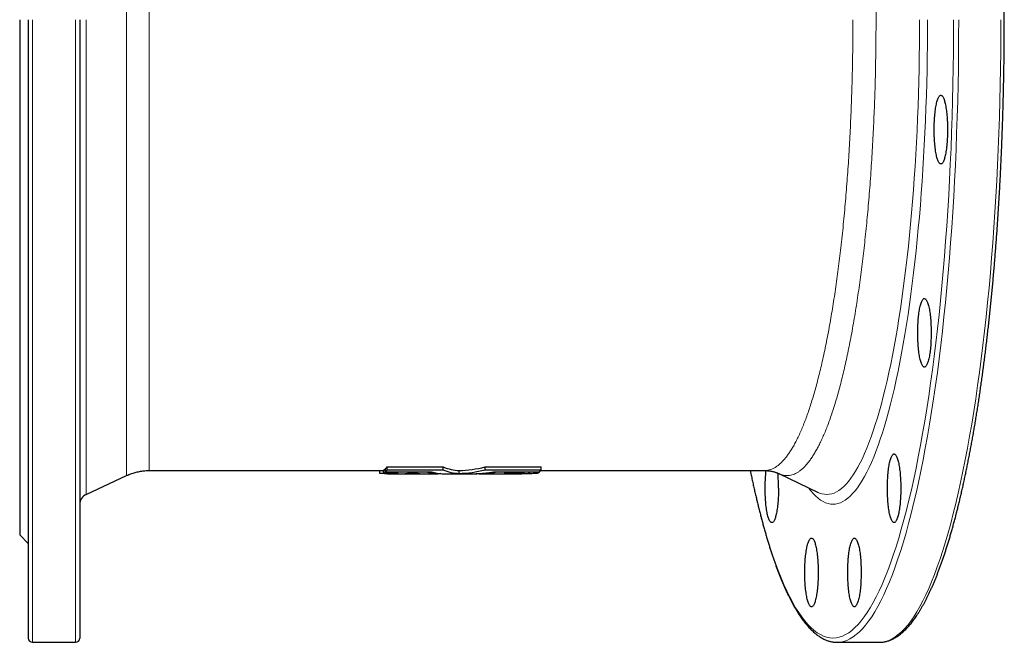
# Model space of a CAD drawing. Header units: millimetres. Extents: x -152 to 1085, y -526 to 962.
# Tile 1 of 3: x -152 to 307, y -381 to -91. Entities that reach past the tile are written whole.
import ezdxf

# ---------------------------------------------------------------- set-up
doc = ezdxf.new("R2010")
doc.units = ezdxf.units.MM

msp = doc.modelspace()

# ---------------------------------------------------------------- linework, layer by layer
at = {"color": 7, "linetype": 'Continuous', "lineweight": 25}
for p, q in [((-151.65, -91.29), (-151.65, -331.29)), ((-147.65, -91.29), (-147.65, -379.29)), ((-123.65, -91.29), (-123.65, -379.29)), ((-91.31, -301.29), (17.77, -301.29)), ((16.05, -302.66), (16.05, -301.29)), ((17.77, -302.53), (17.77, -301.03)), ((18.44, -300.58), (18.71, -300.58)), ((18.44, -302.09), (18.44, -300.58)), ((18.71, -301.85), (18.71, -300.34)), ((19.41, -301.05), (19.41, -299.54)), ((37.86, -302.11), (37.86, -301.88)), ((45.51, -301.1), (45.51, -299.59)), ((52.88, -302.77), (52.88, -301.27)), ((64.96, -301.1), (64.96, -299.59)), ((70.68, -302.11), (70.68, -301.88)), ((78.33, -302.11), (78.33, -301.86)), ((83.27, -302.1), (83.27, -301.86)), ((90.1, -302.09), (90.1, -301.85)), ((90.87, -301.29), (195.22, -301.29)), ((91.06, -301.05), (91.06, -299.54)), ((195.21, -301.27), (195.22, -301.27)), ((-120.77, -312.44), (-101.87, -303.63)), ((17.77, -302.53), (24.48, -302.54)), ((19.56, -302.79), (43.02, -302.79)), ((27.84, -302.77), (34.56, -302.77)), ((45.96, -302.79), (59.29, -302.79)), ((62.23, -302.79), (69.85, -302.79)), ((69.85, -302.77), (70.87, -302.78)), ((70.87, -302.78), (72.22, -302.77)), ((72.22, -302.79), (81.18, -302.79)), ((86, -302.66), (86, -302.63)), ((87.38, -302.54), (89.42, -302.53)), ((201.73, -302.71), (220.11, -311.49)), ((220.11, -311.49), (220.12, -311.49)), ((-151.65, -331.29), (-147.65, -335.29)), ((-145.65, -381.29), (-125.65, -381.29)), ((228.91, -381.29), (248.52, -381.29)), ((248.52, -381.29), (248.77, -381.28))]:
    msp.add_line(p, q, dxfattribs=at)
at = {"color": 8, "linetype": 'Continuous', "lineweight": 18}
for p, q in [((-145.65, -91.29), (-145.65, -381.29)), ((-125.65, -91.29), (-125.65, -381.29)), ((-120.77, -91.29), (-120.77, -312.44))]:
    msp.add_line(p, q, dxfattribs=at)
at = {"color": 8, "linetype": 'Continuous', "lineweight": 18, "flags": 128}
for points in [[(188.49, -301.29), (189.35, -305.31), (190.45, -310.28), (191.59, -315.1), (192.74, -319.77), (193.92, -324.28), (195.12, -328.63), (196.34, -332.82), (197.59, -336.85), (198.85, -340.7), (200.13, -344.39), (201.44, -347.9), (202.76, -351.23), (204.09, -354.39), (205.44, -357.36), (206.81, -360.16), (208.19, -362.77), (209.58, -365.19), (210.99, -367.43), (212.4, -369.47), (213.83, -371.33), (215.26, -372.99), (216.71, -374.46), (218.16, -375.74), (219.61, -376.82), (221.07, -377.71), (222.54, -378.4), (224, -378.89), (225.47, -379.19), (226.94, -379.29), (228.42, -379.19), (229.89, -378.89), (231.35, -378.4), (232.82, -377.71), (234.28, -376.82), (235.73, -375.74), (237.18, -374.46), (238.63, -372.99), (240.06, -371.33), (241.49, -369.47), (242.9, -367.43), (244.31, -365.19), (245.7, -362.77), (247.08, -360.16), (248.45, -357.36), (249.8, -354.39), (251.13, -351.23), (252.45, -347.9), (253.75, -344.39), (255.04, -340.7), (256.3, -336.85), (257.55, -332.82), (258.77, -328.63), (259.97, -324.28), (261.15, -319.77), (262.3, -315.1), (263.43, -310.28), (264.54, -305.31), (265.62, -300.19), (266.67, -294.93), (267.7, -289.53), (268.7, -284), (269.67, -278.33), (270.61, -272.53), (271.52, -266.61), (272.4, -260.57), (273.25, -254.41), (274.07, -248.14), (274.85, -241.77), (275.6, -235.29), (276.32, -228.71), (277.01, -222.04), (277.66, -215.27), (278.27, -208.43), (278.85, -201.5), (279.4, -194.5), (279.91, -187.42), (280.38, -180.28), (280.82, -173.08), (281.22, -165.83), (281.58, -158.52), (281.9, -151.16), (282.19, -143.77), (282.44, -136.34), (282.65, -128.88), (282.82, -121.39), (282.96, -113.88), (283.05, -106.36), (283.11, -98.82), (283.13, -91.29)], [(215.58, -309.32), (216.67, -310.74), (217.79, -312.04), (218.92, -313.19), (220.06, -314.19), (221.2, -315.04), (222.34, -315.73), (223.49, -316.28), (224.64, -316.66), (225.79, -316.89), (226.94, -316.97), (228.1, -316.89), (229.25, -316.66), (230.4, -316.28), (231.55, -315.73), (232.69, -315.04), (233.83, -314.19), (234.97, -313.19), (236.1, -312.04), (237.22, -310.74), (238.34, -309.28), (239.45, -307.68), (240.55, -305.93), (241.64, -304.03), (242.72, -301.98), (243.79, -299.79), (244.85, -297.46), (245.9, -294.99), (246.93, -292.37), (247.95, -289.62), (248.96, -286.74), (249.95, -283.71), (250.92, -280.56), (251.88, -277.28), (252.82, -273.87), (253.75, -270.33), (254.65, -266.68), (255.54, -262.9), (256.41, -259), (257.25, -254.99), (258.08, -250.87), (258.88, -246.64), (259.66, -242.3), (260.42, -237.86), (261.16, -233.31), (261.88, -228.67), (262.56, -223.94), (263.23, -219.12), (263.87, -214.2), (264.49, -209.21), (265.07, -204.13), (265.64, -198.97), (266.17, -193.74), (266.68, -188.45), (267.17, -183.08), (267.62, -177.65), (268.05, -172.16), (268.45, -166.62), (268.82, -161.03), (269.16, -155.38), (269.47, -149.7), (269.76, -143.97), (270.01, -138.21), (270.24, -132.41), (270.43, -126.59), (270.6, -120.74), (270.73, -114.88), (270.84, -108.99), (270.91, -103.1), (270.96, -97.19), (270.97, -91.29)], [(220.12, -311.49), (220.73, -311.76), (221.86, -312.14), (222.98, -312.36), (224.11, -312.44), (225.24, -312.36), (226.37, -312.14), (227.5, -311.76), (228.62, -311.23), (229.74, -310.55), (230.86, -309.72), (231.98, -308.74), (233.08, -307.61), (234.19, -306.33), (235.28, -304.9), (236.37, -303.33), (237.45, -301.62), (238.52, -299.75), (239.57, -297.75), (240.62, -295.61), (241.66, -293.32), (242.69, -290.9), (243.7, -288.34), (244.7, -285.64), (245.69, -282.81), (246.66, -279.85), (247.61, -276.76), (248.55, -273.54), (249.47, -270.2), (250.38, -266.74), (251.27, -263.15), (252.13, -259.45), (252.98, -255.64), (253.81, -251.71), (254.62, -247.67), (255.41, -243.52), (256.18, -239.27), (256.92, -234.91), (257.64, -230.46), (258.34, -225.92), (259.02, -221.28), (259.67, -216.55), (260.3, -211.73), (260.9, -206.84), (261.48, -201.86), (262.03, -196.81), (262.56, -191.69), (263.06, -186.49), (263.53, -181.24), (263.97, -175.92), (264.39, -170.54), (264.78, -165.11), (265.15, -159.63), (265.48, -154.1), (265.79, -148.52), (266.07, -142.91), (266.32, -137.27), (266.54, -131.59), (266.73, -125.88), (266.89, -120.15), (267.02, -114.4), (267.13, -108.64), (267.2, -102.86), (267.24, -97.07), (267.26, -91.29)], [(229.16, -381.28), (230.39, -381.19), (231.87, -380.89), (233.34, -380.39), (234.82, -379.7), (236.29, -378.8), (237.76, -377.72), (239.22, -376.43), (240.67, -374.95), (242.11, -373.27), (243.55, -371.4), (244.97, -369.34), (246.39, -367.09), (247.79, -364.65), (249.18, -362.02), (250.56, -359.21), (251.92, -356.21), (253.26, -353.04), (254.59, -349.68), (255.9, -346.14), (257.19, -342.43), (258.47, -338.55), (259.72, -334.5), (260.95, -330.28), (262.16, -325.9), (263.35, -321.36), (264.51, -316.66), (265.65, -311.8), (266.76, -306.8), (267.85, -301.64), (268.91, -296.35), (269.94, -290.91), (270.95, -285.33), (271.93, -279.63), (272.87, -273.79), (273.79, -267.83), (274.68, -261.74), (275.53, -255.54), (276.35, -249.23), (277.15, -242.81), (277.9, -236.29), (278.63, -229.66), (279.32, -222.94), (279.97, -216.13), (280.59, -209.24), (281.18, -202.26), (281.72, -195.21), (282.24, -188.09), (282.71, -180.9), (283.15, -173.65), (283.55, -166.34), (283.92, -158.98), (284.25, -151.58), (284.53, -144.13), (284.79, -136.65), (285, -129.14), (285.17, -121.6), (285.31, -114.04), (285.4, -106.46), (285.46, -98.88), (285.48, -91.29)], [(248.77, -381.28), (250, -381.19), (251.48, -380.89), (252.96, -380.39), (254.44, -379.7), (255.91, -378.8), (257.37, -377.72), (258.83, -376.43), (260.28, -374.95), (261.73, -373.27), (263.16, -371.4), (264.59, -369.34), (266, -367.09), (267.41, -364.65), (268.8, -362.02), (270.17, -359.21), (271.53, -356.21), (272.88, -353.04), (274.21, -349.68), (275.52, -346.14), (276.81, -342.43), (278.08, -338.55), (279.34, -334.5), (280.57, -330.28), (281.78, -325.9), (282.96, -321.36), (284.13, -316.66), (285.27, -311.8), (286.38, -306.8), (287.47, -301.64), (288.53, -296.35), (289.56, -290.91), (290.57, -285.33), (291.54, -279.63), (292.49, -273.79), (293.41, -267.83), (294.29, -261.74), (295.15, -255.54), (295.97, -249.23), (296.76, -242.81), (297.52, -236.29), (298.24, -229.66), (298.93, -222.94), (299.59, -216.13), (300.21, -209.24), (300.79, -202.26), (301.34, -195.21), (301.85, -188.09), (302.33, -180.9), (302.77, -173.65), (303.17, -166.34), (303.53, -158.98), (303.86, -151.58), (304.15, -144.13), (304.4, -136.65), (304.61, -129.14), (304.79, -121.6), (304.92, -114.04), (305.02, -106.46), (305.08, -98.88), (305.1, -91.29)]]:
    msp.add_lwpolyline(points, dxfattribs=at)
at = {"color": 7, "linetype": 'Continuous', "lineweight": 25, "flags": 128}
for points in [[(280.29, -142.5), (280.29, -143.36), (280.28, -144.21), (280.25, -145.06), (280.22, -145.91), (280.18, -146.74), (280.13, -147.56), (280.08, -148.37), (280.01, -149.16), (279.94, -149.93), (279.85, -150.68), (279.76, -151.41), (279.67, -152.11), (279.56, -152.78), (279.45, -153.42), (279.33, -154.04), (279.21, -154.61), (279.08, -155.16), (278.94, -155.66), (278.8, -156.13), (278.66, -156.56), (278.51, -156.95), (278.36, -157.3), (278.2, -157.6), (278.04, -157.87), (277.88, -158.08), (277.71, -158.25), (277.55, -158.38), (277.38, -158.46), (277.21, -158.5), (277.05, -158.48), (276.88, -158.43), (276.71, -158.32), (276.55, -158.17), (276.38, -157.98), (276.22, -157.74), (276.06, -157.46), (275.91, -157.13), (275.76, -156.76), (275.61, -156.35), (275.47, -155.9), (275.33, -155.42), (275.2, -154.89), (275.07, -154.33), (274.95, -153.73), (274.84, -153.11), (274.73, -152.45), (274.63, -151.76), (274.53, -151.05), (274.45, -150.31), (274.37, -149.55), (274.3, -148.77), (274.24, -147.97), (274.19, -147.15), (274.14, -146.33), (274.11, -145.49), (274.08, -144.64), (274.06, -143.78), (274.05, -142.93), (274.05, -142.07), (274.06, -141.21), (274.08, -140.36), (274.11, -139.51), (274.14, -138.67), (274.19, -137.84), (274.24, -137.02), (274.3, -136.23), (274.37, -135.44), (274.45, -134.68), (274.53, -133.95), (274.63, -133.23), (274.73, -132.55), (274.84, -131.89), (274.95, -131.26), (275.07, -130.66), (275.2, -130.1), (275.33, -129.58), (275.47, -129.09), (275.61, -128.64), (275.76, -128.23), (275.91, -127.86), (276.06, -127.54), (276.22, -127.25), (276.38, -127.01), (276.55, -126.82), (276.71, -126.67), (276.88, -126.57), (277.05, -126.51), (277.21, -126.5), (277.38, -126.53), (277.55, -126.61), (277.71, -126.74), (277.88, -126.91), (278.04, -127.13), (278.2, -127.39), (278.36, -127.69), (278.51, -128.04), (278.66, -128.43), (278.8, -128.86), (278.94, -129.33), (279.08, -129.84), (279.21, -130.38), (279.33, -130.96), (279.45, -131.57), (279.56, -132.21), (279.67, -132.89), (279.76, -133.59), (279.85, -134.31), (279.94, -135.06), (280.01, -135.83), (280.08, -136.62), (280.13, -137.43), (280.18, -138.25), (280.22, -139.09), (280.25, -139.93), (280.28, -140.78), (280.29, -141.64), (280.29, -142.5)], [(272.65, -237.12), (272.64, -237.98), (272.63, -238.84), (272.61, -239.69), (272.57, -240.53), (272.53, -241.37), (272.49, -242.19), (272.43, -243), (272.36, -243.79), (272.29, -244.56), (272.21, -245.31), (272.12, -246.03), (272.02, -246.73), (271.92, -247.41), (271.81, -248.05), (271.69, -248.66), (271.56, -249.24), (271.43, -249.78), (271.3, -250.29), (271.16, -250.76), (271.01, -251.19), (270.86, -251.58), (270.71, -251.93), (270.55, -252.23), (270.39, -252.49), (270.23, -252.71), (270.07, -252.88), (269.9, -253.01), (269.73, -253.09), (269.57, -253.12), (269.4, -253.11), (269.23, -253.05), (269.07, -252.95), (268.9, -252.8), (268.74, -252.61), (268.58, -252.37), (268.42, -252.08), (268.26, -251.76), (268.11, -251.39), (267.96, -250.98), (267.82, -250.53), (267.68, -250.04), (267.55, -249.52), (267.42, -248.96), (267.3, -248.36), (267.19, -247.73), (267.08, -247.07), (266.98, -246.39), (266.89, -245.67), (266.8, -244.94), (266.72, -244.18), (266.65, -243.39), (266.59, -242.6), (266.54, -241.78), (266.49, -240.95), (266.46, -240.11), (266.43, -239.26), (266.41, -238.41), (266.4, -237.55), (266.4, -236.69), (266.41, -235.84), (266.43, -234.98), (266.46, -234.13), (266.49, -233.29), (266.54, -232.47), (266.59, -231.65), (266.65, -230.85), (266.72, -230.07), (266.8, -229.31), (266.89, -228.57), (266.98, -227.86), (267.08, -227.17), (267.19, -226.51), (267.3, -225.89), (267.42, -225.29), (267.55, -224.73), (267.68, -224.2), (267.82, -223.72), (267.96, -223.27), (268.11, -222.86), (268.26, -222.49), (268.42, -222.16), (268.58, -221.88), (268.74, -221.64), (268.9, -221.45), (269.07, -221.3), (269.23, -221.19), (269.4, -221.14), (269.57, -221.12), (269.73, -221.16), (269.9, -221.24), (270.07, -221.37), (270.23, -221.54), (270.39, -221.75), (270.55, -222.02), (270.71, -222.32), (270.86, -222.67), (271.01, -223.06), (271.16, -223.49), (271.3, -223.96), (271.43, -224.46), (271.56, -225.01), (271.69, -225.58), (271.81, -226.2), (271.92, -226.84), (272.02, -227.51), (272.12, -228.21), (272.21, -228.94), (272.29, -229.69), (272.36, -230.46), (272.43, -231.25), (272.49, -232.06), (272.53, -232.88), (272.57, -233.71), (272.61, -234.56), (272.63, -235.41), (272.64, -236.26), (272.65, -237.12)], [(258.52, -309.55), (258.51, -310.41), (258.5, -311.26), (258.48, -312.11), (258.45, -312.96), (258.41, -313.79), (258.36, -314.61), (258.3, -315.42), (258.23, -316.21), (258.16, -316.98), (258.08, -317.73), (257.99, -318.46), (257.89, -319.16), (257.79, -319.83), (257.68, -320.47), (257.56, -321.09), (257.43, -321.66), (257.3, -322.21), (257.17, -322.71), (257.03, -323.18), (256.88, -323.61), (256.73, -324), (256.58, -324.35), (256.42, -324.65), (256.26, -324.91), (256.1, -325.13), (255.94, -325.3), (255.77, -325.43), (255.61, -325.51), (255.44, -325.55), (255.27, -325.53), (255.1, -325.48), (254.94, -325.37), (254.77, -325.22), (254.61, -325.03), (254.45, -324.79), (254.29, -324.51), (254.13, -324.18), (253.98, -323.81), (253.84, -323.4), (253.69, -322.95), (253.55, -322.47), (253.42, -321.94), (253.29, -321.38), (253.17, -320.78), (253.06, -320.16), (252.95, -319.5), (252.85, -318.81), (252.76, -318.1), (252.67, -317.36), (252.59, -316.6), (252.52, -315.82), (252.46, -315.02), (252.41, -314.2), (252.37, -313.38), (252.33, -312.54), (252.3, -311.69), (252.28, -310.83), (252.28, -309.98), (252.28, -309.12), (252.28, -308.26), (252.3, -307.4), (252.33, -306.56), (252.37, -305.72), (252.41, -304.89), (252.46, -304.07), (252.52, -303.28), (252.59, -302.49), (252.67, -301.73), (252.76, -301), (252.85, -300.28), (252.95, -299.59), (253.06, -298.94), (253.17, -298.31), (253.29, -297.71), (253.42, -297.15), (253.55, -296.63), (253.69, -296.14), (253.84, -295.69), (253.98, -295.28), (254.13, -294.91), (254.29, -294.59), (254.45, -294.3), (254.61, -294.06), (254.77, -293.87), (254.94, -293.72), (255.1, -293.62), (255.27, -293.56), (255.44, -293.55), (255.61, -293.58), (255.77, -293.66), (255.94, -293.79), (256.1, -293.96), (256.26, -294.18), (256.42, -294.44), (256.58, -294.74), (256.73, -295.09), (256.88, -295.48), (257.03, -295.91), (257.17, -296.38), (257.3, -296.89), (257.43, -297.43), (257.56, -298.01), (257.68, -298.62), (257.79, -299.26), (257.89, -299.93), (257.99, -300.64), (258.08, -301.36), (258.16, -302.11), (258.23, -302.88), (258.3, -303.67), (258.36, -304.48), (258.41, -305.3), (258.45, -306.14), (258.48, -306.98), (258.5, -307.83), (258.51, -308.69), (258.52, -309.55)], [(201.61, -309.55), (201.61, -310.41), (201.6, -311.26), (201.57, -312.11), (201.54, -312.96), (201.5, -313.79), (201.45, -314.61), (201.4, -315.42), (201.33, -316.21), (201.26, -316.98), (201.18, -317.73), (201.09, -318.46), (200.99, -319.16), (200.88, -319.83), (200.77, -320.47), (200.66, -321.09), (200.53, -321.66), (200.4, -322.21), (200.27, -322.71), (200.13, -323.18), (199.98, -323.61), (199.83, -324), (199.68, -324.35), (199.52, -324.65), (199.36, -324.91), (199.2, -325.13), (199.04, -325.3), (198.87, -325.43), (198.7, -325.51), (198.53, -325.55), (198.37, -325.53), (198.2, -325.48), (198.03, -325.37), (197.87, -325.22), (197.71, -325.03), (197.54, -324.79), (197.39, -324.51), (197.23, -324.18), (197.08, -323.81), (196.93, -323.4), (196.79, -322.95), (196.65, -322.47), (196.52, -321.94), (196.39, -321.38), (196.27, -320.78), (196.16, -320.16), (196.05, -319.5), (195.95, -318.81), (195.85, -318.1), (195.77, -317.36), (195.69, -316.6), (195.62, -315.82), (195.56, -315.02), (195.51, -314.2), (195.46, -313.38), (195.43, -312.54), (195.4, -311.69), (195.38, -310.83), (195.37, -309.98), (195.37, -309.12), (195.38, -308.26), (195.4, -307.4), (195.43, -306.56), (195.46, -305.72), (195.51, -304.89), (195.56, -304.07), (195.62, -303.28), (195.69, -302.49), (195.77, -301.73), (195.82, -301.29)], [(220.08, -348.74), (220.07, -349.6), (220.06, -350.46), (220.03, -351.31), (220, -352.15), (219.96, -352.99), (219.91, -353.81), (219.86, -354.62), (219.79, -355.41), (219.72, -356.18), (219.64, -356.93), (219.55, -357.65), (219.45, -358.35), (219.34, -359.03), (219.23, -359.67), (219.12, -360.28), (218.99, -360.86), (218.86, -361.4), (218.73, -361.91), (218.59, -362.38), (218.44, -362.81), (218.29, -363.2), (218.14, -363.54), (217.98, -363.85), (217.82, -364.11), (217.66, -364.33), (217.5, -364.5), (217.33, -364.63), (217.16, -364.71), (217, -364.74), (216.83, -364.73), (216.66, -364.67), (216.49, -364.57), (216.33, -364.42), (216.17, -364.22), (216.01, -363.99), (215.85, -363.7), (215.69, -363.38), (215.54, -363.01), (215.39, -362.6), (215.25, -362.15), (215.11, -361.66), (214.98, -361.14), (214.85, -360.57), (214.73, -359.98), (214.62, -359.35), (214.51, -358.69), (214.41, -358.01), (214.32, -357.29), (214.23, -356.56), (214.15, -355.79), (214.08, -355.01), (214.02, -354.21), (213.97, -353.4), (213.92, -352.57), (213.89, -351.73), (213.86, -350.88), (213.84, -350.03), (213.83, -349.17), (213.83, -348.31), (213.84, -347.45), (213.86, -346.6), (213.89, -345.75), (213.92, -344.91), (213.97, -344.08), (214.02, -343.27), (214.08, -342.47), (214.15, -341.69), (214.23, -340.93), (214.32, -340.19), (214.41, -339.48), (214.51, -338.79), (214.62, -338.13), (214.73, -337.5), (214.85, -336.91), (214.98, -336.35), (215.11, -335.82), (215.25, -335.33), (215.39, -334.89), (215.54, -334.48), (215.69, -334.11), (215.85, -333.78), (216.01, -333.5), (216.17, -333.26), (216.33, -333.07), (216.49, -332.92), (216.66, -332.81), (216.83, -332.75), (217, -332.74), (217.16, -332.78), (217.33, -332.86), (217.5, -332.98), (217.66, -333.16), (217.82, -333.37), (217.98, -333.63), (218.14, -333.94), (218.29, -334.29), (218.44, -334.68), (218.59, -335.11), (218.73, -335.57), (218.86, -336.08), (218.99, -336.62), (219.12, -337.2), (219.23, -337.81), (219.34, -338.46), (219.45, -339.13), (219.55, -339.83), (219.64, -340.56), (219.72, -341.31), (219.79, -342.08), (219.86, -342.87), (219.91, -343.68), (219.96, -344.5), (220, -345.33), (220.03, -346.18), (220.06, -347.03), (220.07, -347.88), (220.08, -348.74)], [(240.06, -348.74), (240.05, -349.6), (240.04, -350.46), (240.02, -351.31), (239.98, -352.15), (239.94, -352.99), (239.9, -353.81), (239.84, -354.62), (239.77, -355.41), (239.7, -356.18), (239.62, -356.93), (239.53, -357.65), (239.43, -358.35), (239.33, -359.03), (239.22, -359.67), (239.1, -360.28), (238.97, -360.86), (238.84, -361.4), (238.71, -361.91), (238.57, -362.38), (238.42, -362.81), (238.27, -363.2), (238.12, -363.54), (237.96, -363.85), (237.8, -364.11), (237.64, -364.33), (237.48, -364.5), (237.31, -364.63), (237.14, -364.71), (236.98, -364.74), (236.81, -364.73), (236.64, -364.67), (236.48, -364.57), (236.31, -364.42), (236.15, -364.22), (235.99, -363.99), (235.83, -363.7), (235.67, -363.38), (235.52, -363.01), (235.37, -362.6), (235.23, -362.15), (235.09, -361.66), (234.96, -361.14), (234.83, -360.57), (234.71, -359.98), (234.6, -359.35), (234.49, -358.69), (234.39, -358.01), (234.3, -357.29), (234.21, -356.56), (234.13, -355.79), (234.06, -355.01), (234, -354.21), (233.95, -353.4), (233.9, -352.57), (233.87, -351.73), (233.84, -350.88), (233.82, -350.03), (233.81, -349.17), (233.81, -348.31), (233.82, -347.45), (233.84, -346.6), (233.87, -345.75), (233.9, -344.91), (233.95, -344.08), (234, -343.27), (234.06, -342.47), (234.13, -341.69), (234.21, -340.93), (234.3, -340.19), (234.39, -339.48), (234.49, -338.79), (234.6, -338.13), (234.71, -337.5), (234.83, -336.91), (234.96, -336.35), (235.09, -335.82), (235.23, -335.33), (235.37, -334.89), (235.52, -334.48), (235.67, -334.11), (235.83, -333.78), (235.99, -333.5), (236.15, -333.26), (236.31, -333.07), (236.48, -332.92), (236.64, -332.81), (236.81, -332.75), (236.98, -332.74), (237.14, -332.78), (237.31, -332.86), (237.48, -332.98), (237.64, -333.16), (237.8, -333.37), (237.96, -333.63), (238.12, -333.94), (238.27, -334.29), (238.42, -334.68), (238.57, -335.11), (238.71, -335.57), (238.84, -336.08), (238.97, -336.62), (239.1, -337.2), (239.22, -337.81), (239.33, -338.46), (239.43, -339.13), (239.53, -339.83), (239.62, -340.56), (239.7, -341.31), (239.77, -342.08), (239.84, -342.87), (239.9, -343.68), (239.94, -344.5), (239.98, -345.33), (240.02, -346.18), (240.04, -347.03), (240.05, -347.88), (240.06, -348.74)], [(228.67, -381.28), (228.91, -381.29), (229.16, -381.28)]]:
    msp.add_lwpolyline(points, dxfattribs=at)
at = {"color": 7, "linetype": 'Continuous', "lineweight": 25}
for centre, radius, start, end in [((126.85, -309.4), 74.76, 359.8883, 5.2957), ((-118.65, -316.97), 5, 115, 180), ((-145.65, -379.29), 2, 180, 270), ((-125.65, -379.29), 2, 270, 0)]:
    msp.add_arc(centre, radius, start, end, dxfattribs=at)
for points, knots in [([(248.82, -381.28), (248.96, -381.27), (249.35, -381.27), (249.98, -381.21), (250.71, -381.11), (251.44, -380.96), (252.17, -380.78), (252.89, -380.55), (253.62, -380.28), (254.35, -379.97), (255.07, -379.62), (255.8, -379.22), (256.52, -378.78), (257.24, -378.3), (257.96, -377.78), (258.68, -377.21), (259.4, -376.6), (260.11, -375.94), (260.82, -375.25), (261.53, -374.51), (262.23, -373.73), (262.93, -372.91), (263.63, -372.05), (264.32, -371.15), (265, -370.21), (265.69, -369.23), (266.36, -368.21), (267.03, -367.15), (267.7, -366.05), (268.37, -364.92), (269.03, -363.75), (269.68, -362.53), (270.33, -361.28), (270.98, -360), (271.62, -358.67), (272.26, -357.31), (272.89, -355.91), (273.52, -354.48), (274.14, -353.01), (274.76, -351.5), (275.38, -349.96), (275.99, -348.38), (276.6, -346.76), (277.2, -345.11), (277.8, -343.42), (278.39, -341.7), (278.98, -339.94), (279.56, -338.15), (280.14, -336.32), (280.72, -334.46), (281.29, -332.56), (281.86, -330.64), (282.42, -328.67), (282.97, -326.68), (283.52, -324.65), (284.07, -322.59), (284.61, -320.49), (285.14, -318.36), (285.67, -316.21), (286.2, -314.02), (286.72, -311.79), (287.23, -309.54), (287.74, -307.26), (288.24, -304.94), (288.74, -302.6), (289.23, -300.23), (289.72, -297.82), (290.2, -295.39), (290.68, -292.93), (291.15, -290.44), (291.61, -287.92), (292.07, -285.38), (292.52, -282.8), (292.96, -280.2), (293.4, -277.58), (293.83, -274.92), (294.26, -272.24), (294.68, -269.54), (295.09, -266.81), (295.5, -264.05), (295.9, -261.27), (296.29, -258.47), (296.68, -255.64), (297.06, -252.79), (297.43, -249.92), (297.8, -247.03), (298.16, -244.11), (298.52, -241.17), (298.86, -238.21), (299.2, -235.23), (299.53, -232.22), (299.86, -229.2), (300.18, -226.16), (300.49, -223.1), (300.79, -220.02), (301.09, -216.92), (301.38, -213.81), (301.66, -210.68), (301.94, -207.53), (302.2, -204.36), (302.46, -201.18), (302.72, -197.98), (302.96, -194.77), (303.2, -191.54), (303.43, -188.3), (303.65, -185.04), (303.87, -181.77), (304.08, -178.49), (304.28, -175.2), (304.47, -171.89), (304.65, -168.57), (304.83, -165.24), (305, -161.91), (305.16, -158.56), (305.31, -155.2), (305.46, -151.83), (305.59, -148.45), (305.72, -145.07), (305.84, -141.68), (305.96, -138.28), (306.06, -134.87), (306.16, -131.46), (306.25, -128.04), (306.33, -124.62), (306.41, -121.19), (306.47, -117.76), (306.53, -114.32), (306.58, -110.89), (306.62, -107.44), (306.65, -104), (306.68, -100.55), (306.7, -97.11), (306.71, -93.66), (306.71, -90.21), (306.7, -86.76), (306.69, -83.31), (306.66, -79.87), (306.63, -76.42), (306.6, -72.98), (306.55, -69.54), (306.49, -66.1), (306.43, -62.67), (306.36, -59.24), (306.28, -55.82), (306.2, -52.4), (306.1, -48.98), (306, -45.57), (305.89, -42.17), (305.77, -38.78), (305.64, -35.39), (305.51, -32.01), (305.37, -28.64), (305.22, -25.28), (305.06, -21.93), (304.89, -18.58), (304.72, -15.25), (304.54, -11.93), (304.35, -8.62), (304.15, -5.32), (303.95, -2.03), (303.73, 1.24), (303.52, 4.5), (303.29, 7.75), (303.05, 10.98), (302.81, 14.2), (302.56, 17.4), (302.3, 20.59), (302.04, 23.76), (301.77, 26.92), (301.49, 30.06), (301.2, 33.18), (300.91, 36.28), (300.6, 39.37), (300.3, 42.44), (299.98, 45.49), (299.66, 48.52), (299.33, 51.52), (298.99, 54.51), (298.65, 57.48), (298.3, 60.43), (297.94, 63.36), (297.57, 66.26), (297.2, 69.14), (296.82, 72), (296.44, 74.84), (296.05, 77.65), (295.65, 80.44), (295.25, 83.2), (294.83, 85.94), (294.42, 88.65), (293.99, 91.34), (293.56, 94), (293.13, 96.64), (292.69, 99.25), (292.24, 101.83), (291.78, 104.39), (291.32, 106.92), (290.85, 109.42), (290.38, 111.89), (289.9, 114.33), (289.42, 116.75), (288.93, 119.13), (288.43, 121.49), (287.93, 123.81), (287.43, 126.11), (286.91, 128.37), (286.4, 130.6), (285.87, 132.8), (285.35, 134.97), (284.81, 137.11), (284.27, 139.22), (283.73, 141.29), (283.18, 143.33), (282.63, 145.34), (282.07, 147.32), (281.51, 149.26), (280.94, 151.16), (280.37, 153.04), (279.79, 154.88), (279.21, 156.68), (278.62, 158.45), (278.03, 160.19), (277.43, 161.89), (276.83, 163.55), (276.23, 165.18), (275.62, 166.77), (275, 168.33), (274.39, 169.85), (273.76, 171.34), (273.14, 172.78), (272.51, 174.19), (271.87, 175.57), (271.23, 176.91), (270.59, 178.21), (269.94, 179.47), (269.29, 180.69), (268.63, 181.88), (267.97, 183.03), (267.3, 184.14), (266.63, 185.21), (265.96, 186.25), (265.28, 187.24), (264.6, 188.2), (263.91, 189.12), (263.21, 190), (262.52, 190.83), (261.81, 191.63), (261.11, 192.39), (260.39, 193.1), (259.68, 193.78), (258.96, 194.41), (258.23, 195), (257.5, 195.55), (256.77, 196.05), (256.04, 196.51), (255.3, 196.93), (254.56, 197.3), (253.83, 197.63), (253.09, 197.91), (252.35, 198.15), (251.61, 198.35), (250.88, 198.51), (250.14, 198.62), (249.45, 198.69), (249.01, 198.7), (248.8, 198.71)], [0, 0, 0, 0, 0.002111, 0.005638, 0.009171, 0.012714, 0.016273, 0.019854, 0.02346, 0.027093, 0.030756, 0.034448, 0.038171, 0.041922, 0.045699, 0.049499, 0.053319, 0.057155, 0.061006, 0.064866, 0.068735, 0.072609, 0.076487, 0.080367, 0.084248, 0.088128, 0.092006, 0.095883, 0.099758, 0.103631, 0.1075, 0.111368, 0.115232, 0.119095, 0.122954, 0.126811, 0.130666, 0.134518, 0.138369, 0.142217, 0.146063, 0.149907, 0.15375, 0.157591, 0.16143, 0.165268, 0.169104, 0.172939, 0.176773, 0.180606, 0.184437, 0.188268, 0.192097, 0.195926, 0.199754, 0.203581, 0.207407, 0.211232, 0.215057, 0.218881, 0.222704, 0.226527, 0.230349, 0.234171, 0.237992, 0.241812, 0.245633, 0.249452, 0.253272, 0.257091, 0.26091, 0.264728, 0.268546, 0.272363, 0.276181, 0.279998, 0.283815, 0.287631, 0.291447, 0.295263, 0.299079, 0.302895, 0.30671, 0.310525, 0.31434, 0.318155, 0.32197, 0.325784, 0.329598, 0.333413, 0.337227, 0.34104, 0.344854, 0.348668, 0.352481, 0.356295, 0.360108, 0.363921, 0.367734, 0.371547, 0.37536, 0.379173, 0.382986, 0.386798, 0.390611, 0.394423, 0.398236, 0.402048, 0.40586, 0.409673, 0.413485, 0.417297, 0.421109, 0.424921, 0.428733, 0.432545, 0.436357, 0.440169, 0.44398, 0.447792, 0.451604, 0.455416, 0.459227, 0.463039, 0.466851, 0.470662, 0.474474, 0.478286, 0.482097, 0.485909, 0.48972, 0.493532, 0.497344, 0.501155, 0.504967, 0.508778, 0.51259, 0.516402, 0.520213, 0.524025, 0.527836, 0.531648, 0.53546, 0.539271, 0.543083, 0.546895, 0.550706, 0.554518, 0.55833, 0.562142, 0.565953, 0.569765, 0.573577, 0.577389, 0.581201, 0.585013, 0.588825, 0.592637, 0.59645, 0.600262, 0.604074, 0.607887, 0.611699, 0.615512, 0.619324, 0.623137, 0.62695, 0.630762, 0.634575, 0.638388, 0.642201, 0.646015, 0.649828, 0.653641, 0.657455, 0.661268, 0.665082, 0.668896, 0.67271, 0.676524, 0.680339, 0.684153, 0.687968, 0.691783, 0.695598, 0.699413, 0.703228, 0.707044, 0.71086, 0.714676, 0.718492, 0.722308, 0.726125, 0.729942, 0.73376, 0.737577, 0.741395, 0.745214, 0.749032, 0.752851, 0.756671, 0.76049, 0.764311, 0.768131, 0.771953, 0.775774, 0.779596, 0.783419, 0.787243, 0.791066, 0.794891, 0.798716, 0.802542, 0.806369, 0.810197, 0.814025, 0.817855, 0.821685, 0.825517, 0.829349, 0.833183, 0.837018, 0.840854, 0.844692, 0.848531, 0.852372, 0.856214, 0.860058, 0.863904, 0.867752, 0.871602, 0.875454, 0.879308, 0.883165, 0.887024, 0.890886, 0.89475, 0.898617, 0.902487, 0.906359, 0.910234, 0.914111, 0.91799, 0.92187, 0.925752, 0.929633, 0.933513, 0.93739, 0.941263, 0.945128, 0.948984, 0.952828, 0.956656, 0.960465, 0.964252, 0.968013, 0.971746, 0.97545, 0.979122, 0.982764, 0.986378, 0.989965, 0.99353, 0.997077, 1, 1, 1, 1]), ([(-101.87, -303.63), (-101.7, -303.55), (-101.21, -303.32), (-100.39, -302.99), (-99.4, -302.63), (-98.41, -302.31), (-97.41, -302.03), (-96.4, -301.8), (-95.38, -301.61), (-94.36, -301.47), (-93.34, -301.36), (-92.32, -301.3), (-91.64, -301.29), (-91.31, -301.29)], [0, 0, 0, 0, 0.051339, 0.147908, 0.244062, 0.339819, 0.435198, 0.530215, 0.624881, 0.719208, 0.813206, 0.906882, 1, 1, 1, 1]), ([(44.38, -302.72), (44.08, -302.74), (43.16, -302.82), (41.61, -302.76), (39.73, -302.55), (38.48, -302.26), (37.86, -302.11)], [0, 0, 0, 0, 0.137343, 0.424339, 0.71217, 1, 1, 1, 1]), ([(39.96, -301.88), (40.42, -302.01), (41.35, -302.27), (42.73, -302.54), (44.12, -302.71), (45.2, -302.79), (45.81, -302.78), (45.96, -302.78)], [0, 0, 0, 0, 0.2313912, 0.4628055, 0.6941969, 0.9264216, 1, 1, 1, 1]), ([(59.29, -302.78), (59.53, -302.78), (60.52, -302.79), (62.28, -302.71), (64.56, -302.54), (66.84, -302.27), (68.36, -302.01), (69.12, -301.88)], [0, 0, 0, 0, 0.07185, 0.303258, 0.535498, 0.767761, 1, 1, 1, 1]), ([(70.68, -302.11), (69.66, -302.26), (67.62, -302.55), (64.55, -302.75), (62.28, -302.82), (61.04, -302.76), (60.83, -302.75)], [0, 0, 0, 0, 0.311422, 0.622844, 0.935173, 1, 1, 1, 1]), ([(83.27, -302.1), (83.22, -302.15), (83.11, -302.19), (82.86, -302.25), (82.77, -302.27), (82.56, -302.31), (82.43, -302.33), (82.04, -302.38), (81.73, -302.41), (81.02, -302.46), (80.62, -302.49), (79.75, -302.53), (79.29, -302.55), (78.54, -302.57), (78.28, -302.58), (77.76, -302.59), (77.5, -302.6), (76.69, -302.61), (76.13, -302.62), (74.99, -302.63), (74.42, -302.63), (73.85, -302.64)], [0, 0, 0, 0, 0.125, 0.125, 0.1875, 0.1875, 0.25, 0.25, 0.375, 0.375, 0.5, 0.5, 0.625, 0.625, 0.6875, 0.6875, 0.75, 0.75, 0.875, 0.875, 1, 1, 1, 1]), ([(188.41, -301.29), (188.48, -301.59), (188.7, -302.69), (189.1, -304.56), (189.6, -306.88), (190.11, -309.16), (190.62, -311.42), (191.14, -313.65), (191.67, -315.84), (192.2, -318.01), (192.73, -320.14), (193.27, -322.24), (193.81, -324.3), (194.36, -326.34), (194.92, -328.34), (195.48, -330.31), (196.04, -332.24), (196.61, -334.14), (197.18, -336.01), (197.76, -337.84), (198.35, -339.64), (198.93, -341.4), (199.53, -343.13), (200.12, -344.82), (200.73, -346.47), (201.33, -348.1), (201.94, -349.68), (202.56, -351.23), (203.17, -352.74), (203.8, -354.22), (204.43, -355.66), (205.06, -357.06), (205.69, -358.43), (206.33, -359.76), (206.98, -361.05), (207.63, -362.31), (208.28, -363.52), (208.94, -364.7), (209.6, -365.84), (210.27, -366.95), (210.94, -368.01), (211.61, -369.04), (212.29, -370.02), (212.98, -370.97), (213.67, -371.88), (214.36, -372.75), (215.06, -373.58), (215.77, -374.37), (216.47, -375.12), (217.19, -375.82), (217.91, -376.49), (218.63, -377.11), (219.35, -377.69), (220.08, -378.23), (220.81, -378.73), (221.55, -379.18), (222.28, -379.58), (223.02, -379.95), (223.76, -380.26), (224.5, -380.54), (225.24, -380.77), (225.97, -380.96), (226.71, -381.11), (227.44, -381.21), (228.08, -381.27), (228.48, -381.28), (228.63, -381.28)], [0, 0, 0, 0, 0.0061477, 0.0220541, 0.0379625, 0.0538728, 0.0697852, 0.0856999, 0.1016169, 0.1175363, 0.1334584, 0.1493833, 0.1653111, 0.181242, 0.1971761, 0.2131137, 0.229055, 0.2450002, 0.2609495, 0.2769031, 0.2928614, 0.3088246, 0.324793, 0.3407669, 0.3567467, 0.3727326, 0.3887252, 0.4047247, 0.4207316, 0.4367463, 0.4527692, 0.4688007, 0.4848414, 0.5008915, 0.5169517, 0.5330221, 0.5491032, 0.5651951, 0.5812981, 0.597412, 0.6135367, 0.6296716, 0.6458157, 0.6619678, 0.6781259, 0.6942872, 0.710447, 0.7265998, 0.7427392, 0.7588573, 0.7749445, 0.7909898, 0.8069806, 0.8229034, 0.838744, 0.8544886, 0.8701248, 0.8856423, 0.9010344, 0.9162985, 0.931437, 0.9464571, 0.9613711, 0.9761956, 0.9909507, 1, 1, 1, 1]), ([(195.22, -301.29), (195.23, -301.29), (195.52, -301.28), (196.07, -301.31), (196.87, -301.37), (197.64, -301.47), (198.38, -301.6), (199.07, -301.75), (199.71, -301.93), (200.29, -302.12), (200.83, -302.32), (201.31, -302.51), (201.6, -302.65), (201.73, -302.71)], [0, 0, 0, 0, 0.005503, 0.112624, 0.219477, 0.325065, 0.428743, 0.530167, 0.629267, 0.72616, 0.821074, 0.914303, 1, 1, 1, 1]), ([(78.91, -302.76), (79.81, -302.75), (80.68, -302.75), (81.94, -302.74), (82.35, -302.73), (83.15, -302.72), (83.53, -302.71), (84.26, -302.7), (84.61, -302.69), (85.28, -302.67), (85.6, -302.65), (86.48, -302.61), (86.97, -302.58), (87.38, -302.54)], [0, 0, 0, 0, 0.25, 0.25, 0.375, 0.375, 0.5, 0.5, 0.625, 0.625, 0.75, 0.75, 1, 1, 1, 1])]:
    msp.add_open_spline(points, degree=3, knots=knots, dxfattribs=at)
at = {"color": 8, "linetype": 'Continuous', "lineweight": 18}
for points, knots in [([(-101.87, -303.62), (-101.87, -303.62), (-101.87, -303.65), (-101.87, -303.54), (-101.87, -303.27), (-101.87, -302.84), (-101.87, -302.24), (-101.87, -301.48), (-101.87, -300.57), (-101.87, -299.49), (-101.87, -298.25), (-101.87, -296.84), (-101.87, -295.23), (-101.87, -293.42), (-101.87, -291.44), (-101.87, -289.33), (-101.87, -287.09), (-101.87, -284.75), (-101.87, -282.25), (-101.87, -279.61), (-101.87, -276.83), (-101.86, -273.9), (-101.86, -270.83), (-101.86, -267.58), (-101.86, -264.12), (-101.86, -260.46), (-101.86, -256.66), (-101.86, -252.78), (-101.86, -248.84), (-101.86, -244.84), (-101.86, -240.73), (-101.86, -236.5), (-101.86, -232.17), (-101.86, -227.72), (-101.86, -223.17), (-101.86, -218.44), (-101.86, -213.53), (-101.86, -208.43), (-101.86, -203.23), (-101.86, -198.03), (-101.86, -192.82), (-101.86, -187.63), (-101.86, -182.36), (-101.86, -177.03), (-101.86, -171.62), (-101.86, -166.16), (-101.86, -160.64), (-101.86, -154.97), (-101.86, -149.15), (-101.86, -143.19), (-101.86, -137.18), (-101.86, -131.53), (-101.86, -126.23), (-101.86, -121.3), (-101.86, -116.35), (-101.86, -111.38), (-101.86, -106.37), (-101.86, -101.35), (-101.86, -96.32), (-101.86, -91.3), (-101.86, -86.3), (-101.86, -81.32), (-101.86, -76.34), (-101.86, -71.37), (-101.86, -66.41), (-101.86, -61.46), (-101.86, -56.53), (-101.86, -51.62), (-101.86, -46.73), (-101.86, -41.78), (-101.86, -36.75), (-101.86, -31.67), (-101.86, -26.62), (-101.86, -21.61), (-101.86, -16.46), (-101.86, -11.18), (-101.86, -5.78), (-101.86, -0.44), (-101.86, 4.83), (-101.86, 10.03), (-101.86, 15.15), (-101.86, 20.19), (-101.86, 25.23), (-101.86, 30.25), (-101.86, 35.26), (-101.86, 40.17), (-101.86, 44.88), (-101.86, 49.41), (-101.86, 53.75), (-101.86, 57.98), (-101.86, 62.1), (-101.86, 66.1), (-101.86, 69.98), (-101.86, 73.74), (-101.86, 77.43), (-101.86, 81.05), (-101.86, 84.58), (-101.86, 87.97), (-101.86, 91.15), (-101.87, 94.13), (-101.87, 96.92), (-101.87, 99.57), (-101.87, 102.07), (-101.87, 104.42), (-101.87, 106.63), (-101.87, 108.68), (-101.87, 110.61), (-101.87, 112.41), (-101.87, 114.07), (-101.87, 115.56), (-101.87, 116.85), (-101.87, 117.95), (-101.87, 118.88), (-101.87, 119.64), (-101.87, 120.24), (-101.87, 120.69), (-101.87, 120.95), (-101.87, 121.07), (-101.87, 121.05), (-101.87, 121.04)], [0, 0, 0, 0, 0.001098, 0.010347, 0.019144, 0.027944, 0.036744, 0.04554, 0.054337, 0.063137, 0.071937, 0.080734, 0.089983, 0.099235, 0.108488, 0.117737, 0.126534, 0.135334, 0.144134, 0.152931, 0.161727, 0.170527, 0.179327, 0.188124, 0.197373, 0.206626, 0.215878, 0.225127, 0.233924, 0.242724, 0.251524, 0.260321, 0.269117, 0.277917, 0.286717, 0.295514, 0.304763, 0.314015, 0.323268, 0.332517, 0.341314, 0.350114, 0.358914, 0.36771, 0.376507, 0.385307, 0.394107, 0.402903, 0.412152, 0.421405, 0.430658, 0.439907, 0.447384, 0.454863, 0.462342, 0.469819, 0.477363, 0.484909, 0.492456, 0.5, 0.507473, 0.51495, 0.522427, 0.529904, 0.537377, 0.544851, 0.552327, 0.559805, 0.567281, 0.574754, 0.582664, 0.590578, 0.598492, 0.606406, 0.614316, 0.623112, 0.631912, 0.640712, 0.649509, 0.658305, 0.667105, 0.675905, 0.684701, 0.69395, 0.703203, 0.712456, 0.721705, 0.730501, 0.739301, 0.748101, 0.756898, 0.765694, 0.774494, 0.783294, 0.792091, 0.801339, 0.810592, 0.819845, 0.829094, 0.837891, 0.846691, 0.85549, 0.864287, 0.873084, 0.881884, 0.890684, 0.89948, 0.908729, 0.917982, 0.927235, 0.936484, 0.94528, 0.95408, 0.96288, 0.971677, 0.980473, 0.989273, 0.998073, 1, 1, 1, 1]), ([(201.74, 120.13), (201.77, 120.15), (202.2, 120.39), (203.03, 120.67), (204.21, 120.97), (205.38, 121.08), (206.52, 121.03), (207.66, 120.81), (208.81, 120.44), (209.95, 119.9), (211.08, 119.2), (212.22, 118.34), (213.36, 117.3), (214.52, 116.08), (215.69, 114.66), (216.86, 113.06), (217.99, 111.33), (219.1, 109.45), (220.17, 107.46), (221.24, 105.32), (222.29, 103.02), (223.33, 100.58), (224.36, 97.99), (225.37, 95.26), (226.39, 92.33), (227.4, 89.21), (228.42, 85.88), (229.41, 82.4), (230.37, 78.84), (231.29, 75.2), (232.18, 71.49), (233.05, 67.66), (233.89, 63.7), (234.72, 59.63), (235.52, 55.45), (236.3, 51.15), (237.07, 46.66), (237.83, 41.99), (238.57, 37.13), (239.28, 32.16), (239.96, 27.17), (240.59, 22.17), (241.19, 17.16), (241.76, 12.08), (242.3, 6.91), (242.82, 1.67), (243.31, -3.64), (243.76, -9.02), (244.2, -14.56), (244.61, -20.25), (245, -26.1), (245.35, -32), (245.66, -37.68), (245.92, -43.14), (246.14, -48.36), (246.34, -53.62), (246.51, -58.89), (246.66, -64.21), (246.78, -69.58), (246.88, -75), (246.94, -80.42), (246.99, -85.85), (246.99, -89.47), (246.99, -91.29)], [0, 0, 0, 0, 0.001354, 0.018826, 0.036291, 0.052901, 0.069517, 0.086134, 0.102744, 0.119354, 0.135971, 0.152588, 0.169198, 0.186662, 0.204134, 0.221606, 0.23907, 0.25568, 0.272297, 0.288913, 0.305524, 0.322134, 0.33875, 0.355367, 0.371977, 0.389441, 0.406913, 0.424385, 0.441849, 0.458459, 0.475076, 0.491692, 0.508302, 0.524912, 0.541529, 0.558145, 0.574755, 0.59222, 0.609691, 0.627163, 0.644627, 0.661237, 0.677854, 0.69447, 0.71108, 0.72769, 0.744307, 0.760923, 0.777533, 0.794997, 0.812469, 0.829941, 0.847405, 0.862536, 0.877675, 0.892816, 0.907954, 0.923085, 0.938463, 0.953849, 0.969237, 0.984622, 1, 1, 1, 1]), ([(-91.31, 118.71), (-91.31, 118.71), (-91.31, 118.74), (-91.31, 118.65), (-91.31, 118.42), (-91.31, 118), (-91.31, 117.42), (-91.31, 116.65), (-91.32, 115.7), (-91.32, 114.59), (-91.32, 113.34), (-91.32, 111.96), (-91.32, 110.42), (-91.32, 108.72), (-91.32, 106.87), (-91.33, 104.87), (-91.33, 102.73), (-91.33, 100.39), (-91.33, 97.86), (-91.33, 95.12), (-91.33, 92.23), (-91.33, 89.24), (-91.33, 86.15), (-91.34, 82.97), (-91.34, 79.67), (-91.34, 76.23), (-91.34, 72.67), (-91.34, 68.98), (-91.34, 65.16), (-91.34, 61.16), (-91.34, 56.97), (-91.34, 52.59), (-91.35, 48.08), (-91.35, 43.53), (-91.35, 38.95), (-91.35, 34.35), (-91.35, 29.65), (-91.35, 24.85), (-91.35, 19.97), (-91.35, 15.01), (-91.35, 9.96), (-91.35, 4.75), (-91.35, -0.63), (-91.35, -6.17), (-91.35, -11.79), (-91.35, -17.49), (-91.35, -23.27), (-91.35, -29.13), (-91.36, -35.05), (-91.36, -41.01), (-91.36, -47.02), (-91.36, -53.07), (-91.36, -59.14), (-91.36, -64.94), (-91.36, -70.44), (-91.36, -75.64), (-91.36, -80.85), (-91.36, -86.07), (-91.36, -91.19), (-91.36, -96.22), (-91.36, -101.15), (-91.36, -106.08), (-91.36, -111.01), (-91.36, -115.94), (-91.36, -120.88), (-91.36, -125.8), (-91.36, -130.97), (-91.36, -136.39), (-91.36, -142.04), (-91.36, -147.65), (-91.35, -153.22), (-91.35, -158.74), (-91.35, -164.21), (-91.35, -169.63), (-91.35, -175.08), (-91.35, -180.55), (-91.35, -186.04), (-91.35, -191.44), (-91.35, -196.68), (-91.35, -201.74), (-91.35, -206.64), (-91.35, -211.44), (-91.35, -216.16), (-91.35, -220.78), (-91.35, -225.3), (-91.35, -229.72), (-91.34, -234.1), (-91.34, -238.45), (-91.34, -242.74), (-91.34, -246.9), (-91.34, -250.87), (-91.34, -254.64), (-91.34, -258.23), (-91.34, -261.69), (-91.34, -265.02), (-91.34, -268.21), (-91.33, -271.27), (-91.33, -274.2), (-91.33, -277.03), (-91.33, -279.75), (-91.33, -282.37), (-91.33, -284.82), (-91.33, -287.07), (-91.32, -289.13), (-91.32, -291), (-91.32, -292.72), (-91.32, -294.29), (-91.32, -295.7), (-91.32, -296.95), (-91.32, -298.05), (-91.31, -299.01), (-91.31, -299.81), (-91.31, -300.45), (-91.31, -300.92), (-91.31, -301.19), (-91.31, -301.3), (-91.31, -301.28), (-91.31, -301.27)], [0, 0, 0, 0, 0.0001495, 0.008949, 0.0177486, 0.0265448, 0.0357933, 0.0450457, 0.0542981, 0.0635466, 0.0723428, 0.0811423, 0.0899418, 0.0987379, 0.1075341, 0.1163336, 0.1251331, 0.1339293, 0.1431778, 0.1524301, 0.1616825, 0.170931, 0.1797271, 0.1885266, 0.1973261, 0.2061222, 0.2149183, 0.2237178, 0.2325173, 0.2413134, 0.2505619, 0.2598142, 0.2690666, 0.278315, 0.2871111, 0.2959106, 0.3047101, 0.3135062, 0.3223023, 0.3311017, 0.3399012, 0.3486973, 0.3579457, 0.3671981, 0.3764504, 0.3856988, 0.3950406, 0.4043864, 0.4137321, 0.4230739, 0.4324157, 0.4417614, 0.4511072, 0.460449, 0.4683584, 0.4762715, 0.4841858, 0.4920989, 0.5000083, 0.507485, 0.5149638, 0.5224426, 0.5299193, 0.537463, 0.5450089, 0.5525548, 0.5600986, 0.5688947, 0.5776942, 0.5864937, 0.5952898, 0.6040859, 0.6128854, 0.6216849, 0.6304811, 0.6397295, 0.6489819, 0.6582343, 0.6674827, 0.6762789, 0.6850784, 0.6938779, 0.7026741, 0.7114703, 0.7202698, 0.7290693, 0.7378655, 0.747114, 0.7563664, 0.7656188, 0.7748673, 0.7836634, 0.792463, 0.8012626, 0.8100587, 0.8188549, 0.8276545, 0.836454, 0.8452502, 0.8544988, 0.8637512, 0.8730036, 0.8822521, 0.8910483, 0.8998479, 0.9086475, 0.9174437, 0.9262399, 0.9350395, 0.943839, 0.9526352, 0.9618838, 0.9711362, 0.9803887, 0.9896372, 0.9984334, 1, 1, 1, 1]), ([(195.22, -301.27), (195.51, -301.27), (196.2, -301.26), (197.29, -301.04), (198.48, -300.65), (199.67, -300.07), (200.83, -299.34), (201.97, -298.44), (203.09, -297.41), (204.2, -296.22), (205.3, -294.87), (206.4, -293.36), (207.48, -291.7), (208.56, -289.89), (209.65, -287.89), (210.74, -285.7), (211.84, -283.31), (212.92, -280.76), (213.97, -278.09), (214.99, -275.32), (215.97, -272.45), (216.94, -269.44), (217.9, -266.3), (218.83, -263.02), (219.75, -259.62), (220.65, -256.08), (221.55, -252.36), (222.43, -248.44), (223.31, -244.32), (224.17, -240.08), (224.99, -235.78), (225.77, -231.44), (226.52, -227.06), (227.24, -222.58), (227.93, -218), (228.61, -213.32), (229.25, -208.55), (229.87, -203.69), (230.47, -198.66), (231.06, -193.46), (231.62, -188.08), (232.16, -182.63), (232.65, -177.18), (233.11, -171.76), (233.53, -166.37), (233.92, -160.92), (234.28, -155.42), (234.61, -149.87), (234.91, -144.27), (235.18, -138.63), (235.43, -132.86), (235.64, -126.96), (235.83, -120.93), (235.98, -114.88), (236.09, -109.37), (236.16, -104.43), (236.2, -100.06), (236.23, -95.67), (236.23, -92.75), (236.24, -91.29)], [0, 0, 0, 0, 0.013688, 0.032187, 0.050693, 0.0692, 0.087698, 0.105292, 0.122893, 0.140493, 0.158087, 0.175681, 0.193281, 0.210882, 0.228476, 0.246974, 0.265481, 0.283987, 0.302486, 0.320079, 0.33768, 0.35528, 0.372874, 0.390468, 0.408068, 0.425669, 0.443263, 0.461761, 0.480268, 0.498774, 0.517272, 0.534866, 0.552467, 0.570067, 0.587661, 0.605254, 0.622855, 0.640455, 0.658049, 0.676548, 0.695054, 0.71356, 0.732059, 0.749652, 0.767253, 0.784853, 0.802447, 0.82004, 0.837641, 0.855241, 0.872835, 0.891333, 0.909839, 0.928346, 0.946844, 0.960121, 0.973399, 0.986699, 1, 1, 1, 1]), ([(246.99, -91.29), (246.99, -93.26), (246.98, -97.2), (246.93, -103.1), (246.85, -108.98), (246.74, -114.84), (246.6, -120.66), (246.43, -126.46), (246.22, -132.24), (245.98, -137.98), (245.72, -143.69), (245.42, -149.36), (245.09, -155.08), (244.71, -160.84), (244.3, -166.64), (243.86, -172.38), (243.39, -177.96), (242.9, -183.37), (242.39, -188.63), (241.85, -193.81), (241.29, -198.91), (240.69, -203.92), (240.07, -208.86), (239.42, -213.7), (238.74, -218.53), (238.02, -223.34), (237.26, -228.12), (236.47, -232.78), (235.67, -237.25), (234.85, -241.52), (234.03, -245.61), (233.19, -249.59), (232.33, -253.44), (231.44, -257.17), (230.54, -260.77), (229.61, -264.24), (228.66, -267.64), (227.66, -270.95), (226.64, -274.16), (225.59, -277.22), (224.55, -280.08), (223.5, -282.74), (222.46, -285.2), (221.41, -287.52), (220.35, -289.69), (219.27, -291.71), (218.19, -293.57), (217.09, -295.28), (215.97, -296.86), (214.82, -298.3), (213.64, -299.59), (212.46, -300.71), (211.29, -301.63), (210.13, -302.37), (208.99, -302.93), (207.85, -303.33), (206.71, -303.58), (205.56, -303.65), (204.42, -303.57), (203.27, -303.32), (202.38, -303.03), (201.87, -302.76), (201.74, -302.69)], [0, 0, 0, 0, 0.016728, 0.033459, 0.050187, 0.066798, 0.083416, 0.100034, 0.116645, 0.133256, 0.149874, 0.166492, 0.183103, 0.200569, 0.218041, 0.235514, 0.25298, 0.269591, 0.286209, 0.302826, 0.319438, 0.336049, 0.352667, 0.369284, 0.385896, 0.403361, 0.420834, 0.438307, 0.455773, 0.472384, 0.489002, 0.505619, 0.522231, 0.538842, 0.55546, 0.572078, 0.588689, 0.606155, 0.623628, 0.641101, 0.658566, 0.675178, 0.691796, 0.708413, 0.725025, 0.741636, 0.758254, 0.774872, 0.791483, 0.808949, 0.826422, 0.843895, 0.861361, 0.877972, 0.89459, 0.911208, 0.927819, 0.944431, 0.961049, 0.977666, 0.994278, 1, 1, 1, 1])]:
    msp.add_open_spline(points, degree=3, knots=knots, dxfattribs=at)
at = {"color": 7, "linetype": 'Continuous', "lineweight": 25}
for points in [[(17.77, -301.03), (18, -300.92), (18.22, -300.77), (18.44, -300.58)], [(18.44, -302.09), (18.22, -302.27), (18, -302.42), (17.77, -302.53)], [(37.86, -302.11), (31.38, -302.11), (24.91, -302.1), (18.44, -302.09)], [(18.71, -300.34), (18.94, -300.11), (19.18, -299.85), (19.41, -299.54)], [(19.41, -301.05), (19.18, -301.36), (18.94, -301.62), (18.71, -301.85)], [(18.71, -301.85), (25.79, -301.86), (32.88, -301.87), (39.96, -301.88)], [(19.41, -299.54), (28.11, -299.57), (36.81, -299.58), (45.51, -299.59)], [(45.51, -301.1), (36.81, -301.09), (28.11, -301.08), (19.41, -301.05)], [(31.93, -302.48), (30.57, -302.64), (29.2, -302.73), (27.84, -302.77)], [(34.56, -302.77), (33.68, -302.73), (32.81, -302.64), (31.93, -302.48)], [(45.51, -299.59), (47.96, -300.61), (50.42, -301.17), (52.88, -301.27)], [(52.88, -302.77), (50.42, -302.67), (47.96, -302.12), (45.51, -301.1)], [(52.88, -301.27), (56.92, -301.17), (60.95, -300.61), (64.96, -299.59)], [(64.96, -301.1), (60.95, -302.12), (56.92, -302.67), (52.88, -302.77)], [(64.96, -299.59), (73.66, -299.58), (82.36, -299.57), (91.06, -299.54)], [(91.06, -301.05), (82.36, -301.08), (73.66, -301.09), (64.96, -301.1)], [(69.12, -301.88), (76.2, -301.87), (83.28, -301.86), (90.37, -301.85)], [(78.33, -302.11), (75.78, -302.11), (73.23, -302.11), (70.68, -302.11)], [(73.85, -302.64), (75.34, -302.52), (76.84, -302.35), (78.33, -302.11)], [(90.1, -302.09), (87.82, -302.09), (85.55, -302.1), (83.27, -302.1)], [(89.42, -302.53), (89.65, -302.42), (89.87, -302.27), (90.1, -302.09)], [(90.37, -301.85), (90.6, -301.62), (90.83, -301.36), (91.06, -301.05)], [(24.48, -302.54), (21.67, -302.82), (18.86, -302.86), (16.05, -302.66)], [(86, -302.66), (83.64, -302.78), (81.27, -302.82), (78.91, -302.76)]]:
    msp.add_open_spline(points, degree=3, dxfattribs=at)

doc.saveas('drawing.dxf')
